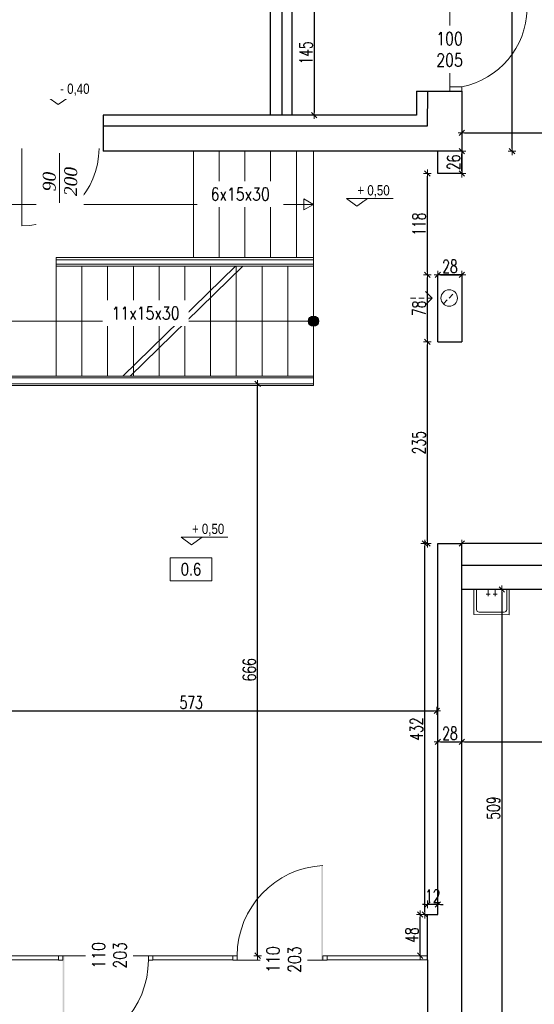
# Model space of a CAD drawing. Header units: millimetres. Extents: x 64838 to 107664, y -36848 to 0.
# Tile 47 of 109: x 79527 to 80127, y -30426 to -29279. Entities that reach past the tile are written whole.
import ezdxf

# ---------------------------------------------------------------- set-up
doc = ezdxf.new("R2010")
doc.units = ezdxf.units.MM
doc.linetypes.add('HIDDEN', pattern=[9.525, 6.35, -3.175])
doc.layers.get('Defpoints').update_dxf_attribs({"color": 30})
for name, color, linetype, lineweight in [('0.09', 22, 'Continuous', 9), ('J 0.15', 40, 'Continuous', 15), ('J opisy', 7, 'Continuous', 9), ('J stolarka_okna', 144, 'Continuous', 0), ('J wymiary', 1, 'Continuous', 9), ('OPIS', 7, 'Continuous', 5), ('sciany', 252, 'Continuous', 30)]:
    doc.layers.add(name, color=color, linetype=linetype, lineweight=lineweight)
doc.styles.add('ADESK2', font='simplex', dxfattribs={"width": 0.7})
doc.styles.get("Standard").update_dxf_attribs({"font": 'arial.ttf'})
doc.dimstyles.new('1-100', dxfattribs={"dimscale": 1.5, "dimtxt": 10, "dimasz": 2, "dimexe": 1, "dimexo": 1, "dimgap": 1.5, "dimtad": 1, "dimdec": 0, "dimrnd": 0.5, "dimdsep": 46, "dimtxsty": 'ADESK2', "dimblk": 'wymiar', "dimcen": -1, "dimdle": 5, "dimse1": 1, "dimse2": 1, "dimclrd": 256, "dimclre": 256, "dimclrt": 256, "dimadec": 0, "dimazin": 0, "dimtfac": 1, "dimtdec": 0, "dimtix": 1, "dimtmove": 0, "dimatfit": 3, "dimfxl": 20, "dimfxlon": 1, "dimtolj": 1, "dimtzin": 0, "dimarcsym": 0})

# ---------------------------------------------------------------- blocks, each defined once
blk = doc.blocks.new('A$C518426B5')
at = {"layer": 'OPIS', "color": 251}
for p, q in [((0, 8.8), (54.2, 8.8)), ((0, 8.8), (11.9, 0)), ((11.9, 0), (24.5, 8.8))]:
    blk.add_line(p, q, dxfattribs=at)
blk = doc.blocks.new('110 otwór')
at = {"layer": 'J opisy'}
blk.add_line((63148, -26144.8), (63148, -26194.8), dxfattribs=at)
at = {"layer": 'J stolarka_okna'}
for p, q in [((63093, -26169.8), (63098, -26169.8)), ((63098, -26174.8), (63093, -26174.8)), ((63198, -26169.8), (63098, -26169.8)), ((63098, -26169.8), (63098, -26174.8)), ((63198, -26174.8), (63198, -26169.8)), ((63198, -26169.8), (63203, -26169.8)), ((63203, -26174.8), (63198, -26174.8))]:
    blk.add_line(p, q, dxfattribs=at)
blk.add_arc((63092.8, -26174.8), 105.1, 272.7944, 0, dxfattribs=at)
blk.add_solid([(63098, -26279.8), (63100, -26279.8), (63098, -26169.8), (63100, -26169.8)], dxfattribs=at)
at = {"layer": 'J opisy', "insert": (63152.3, -26169.3), "char_height": 15, "width": 85.226, "attachment_point": 5, "rotation": 90.0045, "line_spacing_factor": 0.771429, "bg_fill": 2}
blk.add_mtext('\\pxsm1;{\\Fsimplex|c238;\\W0.8;110\\P203}', dxfattribs=at)
blk = doc.blocks.new('drzwi otwór 110')
at = {"layer": 'J opisy'}
blk.add_line((63351.3, -26199.8), (63351.3, -26149.8), dxfattribs=at)
at = {"layer": 'J stolarka_okna'}
for p, q in [((63296.3, -26169.8), (63301.3, -26169.8)), ((63296.3, -26169.8), (63296.3, -26174.8)), ((63301.3, -26174.8), (63296.3, -26174.8)), ((63301.3, -26169.8), (63301.3, -26174.8)), ((63301.3, -26174.8), (63401.3, -26174.8)), ((63401.3, -26174.8), (63401.3, -26169.8)), ((63401.3, -26169.8), (63406.3, -26169.8)), ((63406.3, -26174.8), (63401.3, -26174.8)), ((63406.3, -26169.8), (63406.3, -26174.8))]:
    blk.add_line(p, q, dxfattribs=at)
blk.add_arc((63406.5, -26169.8), 105.1, 92.7944, 180, dxfattribs=at)
blk.add_solid([(63401.3, -26064.8), (63399.3, -26064.8), (63401.3, -26174.8), (63399.3, -26174.8)], dxfattribs=at)
at = {"layer": 'J wymiary', "ltscale": 4}
for p, q in [((63296.3, -26169.8), (63296.3, -26174.8)), ((63406.3, -26169.8), (63406.3, -26174.8))]:
    blk.add_line(p, q, dxfattribs=at)
at = {"layer": 'J opisy', "insert": (63355.7, -26174.3), "char_height": 15, "width": 85.226, "attachment_point": 5, "rotation": 90.0045, "line_spacing_factor": 0.771429, "bg_fill": 2}
blk.add_mtext('\\pxsm1;{\\Fsimplex|c238;\\W0.8;110\\P203}', dxfattribs=at)
blk = doc.blocks.new('wymiar')
for p, q in [((1.5, 0), (-1.5, 0)), ((1.06, 1.06), (-1.06, -1.06)), ((0, 1.5), (0, -1.5))]:
    blk.add_line(p, q)
blk = doc.blocks.new('*D885')
at = {"layer": 'Defpoints', "color": 0, "ltscale": 4}
for p in [(79993.5, -30321), (80002.1, -30321), (80002.1, -30369)]:
    blk.add_point(p, dxfattribs=at)
at = {"layer": 'J wymiary', "lineweight": -2}
blk.add_line((79993.5, -30366), (79993.5, -30324), dxfattribs=at)
at = {"layer": 'J wymiary', "lineweight": -2, "ltscale": 4, "xscale": 3, "yscale": 3, "zscale": 3}
for p, rotation in [((79993.5, -30321), 90), ((79993.5, -30369), 270)]:
    blk.add_blockref('wymiar', p, dxfattribs=dict(at, rotation=rotation))
at = {"layer": 'J wymiary', "ltscale": 4, "insert": (79983.8, -30345), "char_height": 15, "attachment_point": 5, "rotation": 90, "style": 'ADESK2'}
blk.add_mtext('\\A1;48', dxfattribs=at)
blk = doc.blocks.new('*D886')
at = {"layer": 'Defpoints', "color": 0, "ltscale": 4}
for p in [(80002.1, -30309.3), (80002.1, -30321), (80014.1, -30321)]:
    blk.add_point(p, dxfattribs=at)
at = {"layer": 'J wymiary', "lineweight": -2}
for p, q in [((79999.1, -30309.3), (79996.1, -30309.3)), ((80014.1, -30309.3), (80002.1, -30309.3)), ((80017.1, -30309.3), (80020.1, -30309.3))]:
    blk.add_line(p, q, dxfattribs=at)
at = {"layer": 'J wymiary', "lineweight": -2, "ltscale": 4, "xscale": 3, "yscale": 3, "zscale": 3}
blk.add_blockref('wymiar', (80002.1, -30309.3), dxfattribs=at)
at = {"layer": 'J wymiary', "lineweight": -2, "ltscale": 4, "xscale": 3, "yscale": 3, "zscale": 3, "rotation": 180}
blk.add_blockref('wymiar', (80014.1, -30309.3), dxfattribs=at)
at = {"layer": 'J wymiary', "ltscale": 4, "insert": (80008.1, -30299.5), "char_height": 15, "attachment_point": 5, "style": 'ADESK2'}
blk.add_mtext('\\A1;12', dxfattribs=at)
blk = doc.blocks.new('*D887')
at = {"layer": 'Defpoints', "color": 0, "ltscale": 4}
for p in [(79998.9, -29889), (80014.1, -29889), (80014.1, -30321)]:
    blk.add_point(p, dxfattribs=at)
at = {"layer": 'J wymiary', "lineweight": -2}
blk.add_line((79998.9, -30318), (79998.9, -29892), dxfattribs=at)
at = {"layer": 'J wymiary', "lineweight": -2, "ltscale": 4, "xscale": 3, "yscale": 3, "zscale": 3}
for p, rotation in [((79998.9, -29889), 90), ((79998.9, -30321), 270)]:
    blk.add_blockref('wymiar', p, dxfattribs=dict(at, rotation=rotation))
at = {"layer": 'J wymiary', "ltscale": 4, "insert": (79989.1, -30105), "char_height": 15, "attachment_point": 5, "rotation": 90, "style": 'ADESK2'}
blk.add_mtext('\\A1;432', dxfattribs=at)
blk = doc.blocks.new('*D888')
at = {"layer": 'Defpoints', "color": 0, "ltscale": 4}
for p in [(80012.8, -30083.8), (79440.4, -30280.4), (80012.8, -30280.4)]:
    blk.add_point(p, dxfattribs=at)
at = {"layer": 'J wymiary', "lineweight": -2}
blk.add_line((79443.4, -30083.8), (80009.8, -30083.8), dxfattribs=at)
at = {"layer": 'J wymiary', "lineweight": -2, "ltscale": 4, "xscale": 3, "yscale": 3, "zscale": 3, "rotation": 180}
blk.add_blockref('wymiar', (79440.4, -30083.8), dxfattribs=at)
at = {"layer": 'J wymiary', "lineweight": -2, "ltscale": 4, "xscale": 3, "yscale": 3, "zscale": 3}
blk.add_blockref('wymiar', (80012.8, -30083.8), dxfattribs=at)
at = {"layer": 'J wymiary', "ltscale": 4, "insert": (79726.6, -30074.1), "char_height": 15, "attachment_point": 5, "style": 'ADESK2'}
blk.add_mtext('\\A1;573', dxfattribs=at)
blk = doc.blocks.new('*D901')
at = {"layer": 'Defpoints', "color": 0, "ltscale": 4}
for p in [(79681.7, -29703), (79804, -29703), (79681.7, -30369)]:
    blk.add_point(p, dxfattribs=at)
at = {"layer": 'J wymiary', "lineweight": -2}
blk.add_line((79804, -30366), (79804, -29706), dxfattribs=at)
at = {"layer": 'J wymiary', "lineweight": -2, "ltscale": 4, "xscale": 3, "yscale": 3, "zscale": 3}
for p, rotation in [((79804, -29703), 90), ((79804, -30369), 270)]:
    blk.add_blockref('wymiar', p, dxfattribs=dict(at, rotation=rotation))
at = {"layer": 'J wymiary', "ltscale": 4, "insert": (79794.3, -30036), "char_height": 15, "attachment_point": 5, "rotation": 90, "style": 'ADESK2'}
blk.add_mtext('\\A1;666', dxfattribs=at)
blk = doc.blocks.new('*D902')
at = {"layer": 'Defpoints', "color": 0, "ltscale": 4}
for p in [(80042.1, -30119.8), (80014.1, -30128.2), (80042.1, -30128.2)]:
    blk.add_point(p, dxfattribs=at)
at = {"layer": 'J wymiary', "lineweight": -2}
blk.add_line((80017.1, -30119.8), (80039.1, -30119.8), dxfattribs=at)
at = {"layer": 'J wymiary', "lineweight": -2, "ltscale": 4, "xscale": 3, "yscale": 3, "zscale": 3, "rotation": 180}
blk.add_blockref('wymiar', (80014.1, -30119.8), dxfattribs=at)
at = {"layer": 'J wymiary', "lineweight": -2, "ltscale": 4, "xscale": 3, "yscale": 3, "zscale": 3}
blk.add_blockref('wymiar', (80042.1, -30119.8), dxfattribs=at)
at = {"layer": 'J wymiary', "ltscale": 4, "insert": (80028.1, -30110.1), "char_height": 15, "attachment_point": 5, "style": 'ADESK2'}
blk.add_mtext('\\A1;28', dxfattribs=at)
blk = doc.blocks.new('*D903')
at = {"layer": 'Defpoints', "color": 0, "ltscale": 4}
for p in [(80001.8, -29654), (80014.1, -29654), (80014.1, -29889)]:
    blk.add_point(p, dxfattribs=at)
at = {"layer": 'J wymiary', "lineweight": -2}
blk.add_line((80001.8, -29886), (80001.8, -29657), dxfattribs=at)
at = {"layer": 'J wymiary', "lineweight": -2, "ltscale": 4, "xscale": 3, "yscale": 3, "zscale": 3}
for p, rotation in [((80001.8, -29654), 90), ((80001.8, -29889), 270)]:
    blk.add_blockref('wymiar', p, dxfattribs=dict(at, rotation=rotation))
at = {"layer": 'J wymiary', "ltscale": 4, "insert": (79992, -29771.5), "char_height": 15, "attachment_point": 5, "rotation": 90, "style": 'ADESK2'}
blk.add_mtext('\\A1;235', dxfattribs=at)
blk = doc.blocks.new('*D904')
at = {"layer": 'Defpoints', "color": 0, "ltscale": 4}
for p in [(80001.8, -29576), (80014.1, -29576), (80014.1, -29654)]:
    blk.add_point(p, dxfattribs=at)
at = {"layer": 'J wymiary', "lineweight": -2}
blk.add_line((80001.8, -29651), (80001.8, -29579), dxfattribs=at)
at = {"layer": 'J wymiary', "lineweight": -2, "ltscale": 4, "xscale": 3, "yscale": 3, "zscale": 3}
for p, rotation in [((80001.8, -29576), 90), ((80001.8, -29654), 270)]:
    blk.add_blockref('wymiar', p, dxfattribs=dict(at, rotation=rotation))
at = {"layer": 'J wymiary', "ltscale": 4, "insert": (79992, -29615), "char_height": 15, "attachment_point": 5, "rotation": 90, "style": 'ADESK2'}
blk.add_mtext('\\A1;78', dxfattribs=at)
blk = doc.blocks.new('*D906')
at = {"layer": 'Defpoints', "color": 0, "ltscale": 4}
for p in [(80042.1, -29942.5), (80042.1, -30451.5), (80088.6, -30451.5)]:
    blk.add_point(p, dxfattribs=at)
at = {"layer": 'J wymiary', "lineweight": -2}
blk.add_line((80088.6, -29945.5), (80088.6, -30448.5), dxfattribs=at)
at = {"layer": 'J wymiary', "lineweight": -2, "ltscale": 4, "xscale": 3, "yscale": 3, "zscale": 3}
for p, rotation in [((80088.6, -29942.5), 90), ((80088.6, -30451.5), 270)]:
    blk.add_blockref('wymiar', p, dxfattribs=dict(at, rotation=rotation))
at = {"layer": 'J wymiary', "ltscale": 4, "insert": (80078.9, -30197), "char_height": 15, "attachment_point": 5, "rotation": 90, "style": 'ADESK2'}
blk.add_mtext('\\A1;509', dxfattribs=at)
blk = doc.blocks.new('*D907')
at = {"layer": 'Defpoints', "color": 0, "ltscale": 4}
for p in [(80042.1, -29968.6), (80885.1, -29968.6), (80885.1, -30119.8)]:
    blk.add_point(p, dxfattribs=at)
at = {"layer": 'J wymiary', "lineweight": -2}
blk.add_line((80045.1, -30119.8), (80882.1, -30119.8), dxfattribs=at)
at = {"layer": 'J wymiary', "lineweight": -2, "ltscale": 4, "xscale": 3, "yscale": 3, "zscale": 3, "rotation": 180}
blk.add_blockref('wymiar', (80042.1, -30119.8), dxfattribs=at)
at = {"layer": 'J wymiary', "lineweight": -2, "ltscale": 4, "xscale": 3, "yscale": 3, "zscale": 3}
blk.add_blockref('wymiar', (80885.1, -30119.8), dxfattribs=at)
at = {"layer": 'J wymiary', "ltscale": 4, "insert": (80463.6, -30110.1), "char_height": 15, "attachment_point": 5, "style": 'ADESK2'}
blk.add_mtext('\\A1;843', dxfattribs=at)
blk = doc.blocks.new('*D934')
at = {"layer": 'Defpoints', "color": 0, "ltscale": 4}
for p in [(80374.1, -29410.5), (80042.1, -29432), (80374.1, -29432)]:
    blk.add_point(p, dxfattribs=at)
at = {"layer": 'J wymiary', "lineweight": -2}
blk.add_line((80045.1, -29410.5), (80371.1, -29410.5), dxfattribs=at)
at = {"layer": 'J wymiary', "lineweight": -2, "ltscale": 4, "xscale": 3, "yscale": 3, "zscale": 3, "rotation": 180}
blk.add_blockref('wymiar', (80042.1, -29410.5), dxfattribs=at)
at = {"layer": 'J wymiary', "lineweight": -2, "ltscale": 4, "xscale": 3, "yscale": 3, "zscale": 3}
blk.add_blockref('wymiar', (80374.1, -29410.5), dxfattribs=at)
at = {"layer": 'J wymiary', "ltscale": 4, "insert": (80208.1, -29400.7), "char_height": 15, "attachment_point": 5, "style": 'ADESK2'}
blk.add_mtext('\\A1;332', dxfattribs=at)
blk = doc.blocks.new('*D935')
at = {"layer": 'Defpoints', "color": 0, "ltscale": 4}
for p in [(80033.8, -29432), (80042.1, -29432), (80033.8, -29458)]:
    blk.add_point(p, dxfattribs=at)
at = {"layer": 'J wymiary', "lineweight": -2}
blk.add_line((80042.1, -29455), (80042.1, -29435), dxfattribs=at)
at = {"layer": 'J wymiary', "lineweight": -2, "ltscale": 4, "xscale": 3, "yscale": 3, "zscale": 3}
for p, rotation in [((80042.1, -29432), 90), ((80042.1, -29458), 270)]:
    blk.add_blockref('wymiar', p, dxfattribs=dict(at, rotation=rotation))
at = {"layer": 'J wymiary', "ltscale": 4, "insert": (80032.4, -29445), "char_height": 15, "attachment_point": 5, "rotation": 90, "style": 'ADESK2'}
blk.add_mtext('\\A1;26', dxfattribs=at)
blk = doc.blocks.new('*D936')
at = {"layer": 'Defpoints', "color": 0, "ltscale": 4}
for p in [(80014.1, -29549.9), (80042.1, -29549.9), (80042.1, -29576)]:
    blk.add_point(p, dxfattribs=at)
at = {"layer": 'J wymiary', "lineweight": -2}
blk.add_line((80017.1, -29576), (80039.1, -29576), dxfattribs=at)
at = {"layer": 'J wymiary', "lineweight": -2, "ltscale": 4, "xscale": 3, "yscale": 3, "zscale": 3, "rotation": 180}
blk.add_blockref('wymiar', (80014.1, -29576), dxfattribs=at)
at = {"layer": 'J wymiary', "lineweight": -2, "ltscale": 4, "xscale": 3, "yscale": 3, "zscale": 3}
blk.add_blockref('wymiar', (80042.1, -29576), dxfattribs=at)
at = {"layer": 'J wymiary', "ltscale": 4, "insert": (80028.1, -29566.2), "char_height": 15, "attachment_point": 5, "style": 'ADESK2'}
blk.add_mtext('\\A1;28', dxfattribs=at)
blk = doc.blocks.new('*D943')
at = {"layer": 'Defpoints', "color": 0, "ltscale": 4}
for p in [(79844.1, -29245), (79844.1, -29390), (79870, -29390)]:
    blk.add_point(p, dxfattribs=at)
at = {"layer": 'J wymiary', "lineweight": -2}
blk.add_line((79870, -29248), (79870, -29387), dxfattribs=at)
at = {"layer": 'J wymiary', "lineweight": -2, "ltscale": 4, "xscale": 3, "yscale": 3, "zscale": 3}
for p, rotation in [((79870, -29245), 90), ((79870, -29390), 270)]:
    blk.add_blockref('wymiar', p, dxfattribs=dict(at, rotation=rotation))
at = {"layer": 'J wymiary', "ltscale": 4, "insert": (79860.3, -29317.5), "char_height": 15, "attachment_point": 5, "rotation": 90, "style": 'ADESK2'}
blk.add_mtext('\\A1;145', dxfattribs=at)
blk = doc.blocks.new('*D957')
at = {"layer": 'Defpoints', "color": 0, "ltscale": 4}
for p in [(80042.1, -29889), (80042.1, -29889), (80909.1, -29889)]:
    blk.add_point(p, dxfattribs=at)
at = {"layer": 'J wymiary', "lineweight": -2}
blk.add_line((80906.1, -29889), (80045.1, -29889), dxfattribs=at)
at = {"layer": 'J wymiary', "lineweight": -2, "ltscale": 4, "xscale": 3, "yscale": 3, "zscale": 3, "rotation": 180}
blk.add_blockref('wymiar', (80042.1, -29889), dxfattribs=at)
at = {"layer": 'J wymiary', "lineweight": -2, "ltscale": 4, "xscale": 3, "yscale": 3, "zscale": 3}
blk.add_blockref('wymiar', (80909.1, -29889), dxfattribs=at)
at = {"layer": 'J wymiary', "ltscale": 4, "insert": (80475.6, -29879.2), "char_height": 15, "attachment_point": 5, "style": 'ADESK2'}
blk.add_mtext('\\A1;867', dxfattribs=at)
blk = doc.blocks.new('*D976')
at = {"layer": 'Defpoints', "color": 0, "ltscale": 4}
for p in [(80001.8, -29458), (80014.1, -29458), (80014.1, -29576)]:
    blk.add_point(p, dxfattribs=at)
at = {"layer": 'J wymiary', "lineweight": -2}
blk.add_line((80001.8, -29573), (80001.8, -29461), dxfattribs=at)
at = {"layer": 'J wymiary', "lineweight": -2, "ltscale": 4, "xscale": 3, "yscale": 3, "zscale": 3}
for p, rotation in [((80001.8, -29458), 90), ((80001.8, -29576), 270)]:
    blk.add_blockref('wymiar', p, dxfattribs=dict(at, rotation=rotation))
at = {"layer": 'J wymiary', "ltscale": 4, "insert": (79992, -29517), "char_height": 15, "attachment_point": 5, "rotation": 90, "style": 'ADESK2'}
blk.add_mtext('\\A1;118', dxfattribs=at)
blk = doc.blocks.new('*D977')
at = {"layer": 'Defpoints', "color": 0, "ltscale": 4}
for p in [(80042.1, -28652.5), (80100.5, -28652.5), (80042.1, -29432)]:
    blk.add_point(p, dxfattribs=at)
at = {"layer": 'J wymiary', "lineweight": -2}
blk.add_line((80100.5, -29429), (80100.5, -28655.5), dxfattribs=at)
at = {"layer": 'J wymiary', "lineweight": -2, "ltscale": 4, "xscale": 3, "yscale": 3, "zscale": 3}
for p, rotation in [((80100.5, -28652.5), 90), ((80100.5, -29432), 270)]:
    blk.add_blockref('wymiar', p, dxfattribs=dict(at, rotation=rotation))
at = {"layer": 'J wymiary', "ltscale": 4, "insert": (80090.8, -29042.2), "char_height": 15, "attachment_point": 5, "rotation": 90, "style": 'ADESK2'}
blk.add_mtext('\\A1;780', dxfattribs=at)
blk = doc.blocks.new('A$C55E74891')
at = {"layer": 'J opisy'}
for p, q in [((49.9, 35), (-0.1, 35)), ((-0.1, 35), (0.1, -35)), ((40, 30), (-0.1, 30)), ((45, -25), (45, 25)), ((50.1, -35), (49.9, 35)), ((-0.1, 7), (13.1, 7)), ((9.1, 3), (9.1, 11)), ((-0.1, -7), (13.1, -7)), ((9.1, -11), (9.1, -3)), ((0.1, -30), (40, -30)), ((0.1, -35), (50.1, -35))]:
    blk.add_line(p, q, dxfattribs=at)
for centre, start, end in [((40, 25), 0.1104, 89.8907), ((40, -25), 270, 0.1104)]:
    blk.add_arc(centre, 5, start, end, dxfattribs=at)
blk = doc.blocks.new('*D1140')
at = {"layer": 'Defpoints', "color": 0, "ltscale": 4}
for p in [(80950.4, -27798.5), (78152.1, -31985), (82531.5, -31985)]:
    blk.add_point(p, dxfattribs=at)
at = {"layer": 'J wymiary', "lineweight": -2}
blk.add_line((82531.5, -27801.5), (82531.5, -31982), dxfattribs=at)
at = {"layer": 'J wymiary', "lineweight": -2, "ltscale": 4, "xscale": 3, "yscale": 3, "zscale": 3}
for p, rotation in [((82531.5, -27798.5), 90), ((82531.5, -31985), 270)]:
    blk.add_blockref('wymiar', p, dxfattribs=dict(at, rotation=rotation))
at = {"layer": 'J wymiary', "ltscale": 4, "insert": (82521.8, -29891.7), "char_height": 15, "attachment_point": 5, "rotation": 90, "style": 'ADESK2'}
blk.add_mtext('\\A1;4187', dxfattribs=at)
blk = doc.blocks.new('*D1187')
at = {"layer": 'Defpoints', "color": 0, "ltscale": 4}
for p in [(82232.1, -27104.2), (76142.1, -27497.5), (82232.1, -29537.5)]:
    blk.add_point(p, dxfattribs=at)
at = {"layer": 'J wymiary', "lineweight": -2, "ltscale": 4}
blk.add_line((76145.1, -27104.2), (82229.1, -27104.2), dxfattribs=at)
at = {"layer": 'J wymiary', "lineweight": -2, "ltscale": 4, "xscale": 3, "yscale": 3, "zscale": 3, "rotation": 180}
blk.add_blockref('wymiar', (76142.1, -27104.2), dxfattribs=at)
at = {"layer": 'J wymiary', "lineweight": -2, "ltscale": 4, "xscale": 3, "yscale": 3, "zscale": 3}
blk.add_blockref('wymiar', (82232.1, -27104.2), dxfattribs=at)
at = {"layer": 'J wymiary', "ltscale": 4, "insert": (79187.1, -27094.4), "char_height": 15, "attachment_point": 5, "style": 'ADESK2'}
blk.add_mtext('\\A1;6090', dxfattribs=at)

msp = doc.modelspace()

# ---------------------------------------------------------------- hatches: boundary and pattern name
msp.add_hatch(color=256).paths.add_polyline_path([(79869.12, -29624.13, 1), (79869.12, -29635.83, 1)])

# ---------------------------------------------------------------- linework, layer by layer
msp.add_circle((79869.12, -29629.98), 5.85)
at = {"layer": 'J 0.15', "lineweight": 5}
for p, q in [((79729.12, -29431.98), (79729.12, -29555.98)), ((79759.12, -29431.98), (79759.12, -29555.98)), ((79789.12, -29431.98), (79789.12, -29555.98)), ((79819.12, -29431.98), (79819.12, -29555.98)), ((79849.12, -29431.98), (79849.12, -29555.98)), ((79869.12, -29431.98), (79869.12, -29555.98)), ((79869.12, -29555.98), (79569.12, -29555.98)), ((79569.12, -29555.98), (79569.12, -29565.98)), ((79869.12, -29558.48), (79569.12, -29558.48)), ((79869.12, -29563.48), (79569.12, -29563.48)), ((79869.12, -29555.98), (79869.12, -29565.98)), ((79869.12, -29565.98), (79569.12, -29565.98)), ((79569.12, -29565.98), (79569.12, -29693.98)), ((79599.12, -29565.98), (79599.12, -29693.98)), ((79629.12, -29565.98), (79629.12, -29693.98)), ((79659.12, -29565.98), (79659.12, -29693.98)), ((79689.12, -29565.98), (79689.12, -29693.98)), ((79719.12, -29565.98), (79719.12, -29693.98)), ((79749.12, -29565.98), (79749.12, -29693.98)), ((79779.12, -29565.98), (79779.12, -29693.98)), ((79809.12, -29565.98), (79809.12, -29693.98)), ((79839.12, -29565.98), (79839.12, -29693.98)), ((79869.12, -29565.98), (79869.12, -29693.98)), ((79869.12, -29693.98), (79441.74, -29693.98)), ((79869.12, -29695.98), (79441.74, -29695.98)), ((79869.12, -29693.98), (79869.12, -29704.98)), ((79869.12, -29702.98), (79441.74, -29702.98)), ((79869.12, -29704.98), (79441.74, -29704.98))]:
    msp.add_line(p, q, dxfattribs=at)
at = {"layer": 'J opisy'}
for p, q in [((80003.12, -29311.98), (80053.12, -29311.98)), ((79569.12, -29493.98), (79505.43, -29493.98)), ((79569.12, -29493.98), (79869.12, -29493.98)), ((79778.03, -29565.98), (79646.84, -29693.98)), ((79786.62, -29565.98), (79655.43, -29693.98)), ((80007.59, -29603.01), (79999.79, -29595.24)), ((80007.59, -29603.01), (79999.79, -29610.77)), ((79869.12, -29629.98), (79505.43, -29629.98))]:
    msp.add_line(p, q, dxfattribs=at)
at = {"layer": 'J opisy', "linetype": 'HIDDEN'}
for p, q in [((80020.49, -29609.81), (80034.05, -29596.2)), ((80007.59, -29603.01), (79981.92, -29603.01))]:
    msp.add_line(p, q, dxfattribs=at)
at = {"layer": 'J opisy'}
msp.add_lwpolyline([(79869.12, -29493.98), (79857.87, -29500.47), (79857.87, -29487.48)], close=True, dxfattribs=at)
msp.add_circle((80027.27, -29603.01), 9.61, dxfattribs=at)
at = {"layer": 'J stolarka_okna'}
for p, q in [((80028.12, -29266.98), (80028.12, -29356.98)), ((80028.12, -29356.98), (80042.12, -29356.98)), ((80028.12, -29356.98), (80028.12, -29361.98)), ((80042.12, -29356.98), (80042.12, -29361.98)), ((80042.12, -29361.98), (80028.12, -29361.98)), ((79454.74, -30368.98), (79571.74, -30368.98)), ((79454.74, -30373.98), (79571.74, -30373.98)), ((79571.74, -30373.98), (79571.74, -30368.98)), ((79681.74, -30368.98), (79775.12, -30368.98)), ((79681.74, -30368.98), (79681.74, -30373.98)), ((79681.74, -30373.98), (79775.12, -30373.98)), ((80002.12, -30368.98), (79885.12, -30368.98)), ((79885.12, -30373.98), (80002.12, -30373.98))]:
    msp.add_line(p, q, dxfattribs=at)
at = {"layer": 'J stolarka_okna', "linetype": 'Continuous', "lineweight": 9}
msp.add_line((79529.12, -29428.98), (79529.12, -29518.98), dxfattribs=at)
at = {"layer": 'J stolarka_okna'}
msp.add_arc((80023.71, -29264.34), 94.45, 281.2432, 358.47693, dxfattribs=at)
at = {"layer": 'J stolarka_okna', "linetype": 'Continuous', "lineweight": 9}
msp.add_arc((79529.12, -29428.98), 90, 270, 0, dxfattribs=at)
at = {"layer": 'J wymiary', "ltscale": 4}
for p, q in [((79571.74, -30368.98), (79571.74, -30373.98)), ((79681.74, -30368.98), (79681.74, -30373.98))]:
    msp.add_line(p, q, dxfattribs=at)
at = {"layer": 'OPIS'}
msp.add_lwpolyline([(79750.72, -29932.48), (79701.97, -29932.48), (79701.97, -29905.61), (79750.72, -29905.61)], close=True, dxfattribs=at)
at = {"layer": 'sciany'}
for p, q in [((79832.12, -29206.98), (79832.12, -29389.98)), ((79819.12, -29389.98), (79819.12, -29219.98)), ((79844.12, -29389.98), (79844.12, -29244.98)), ((79989.12, -29361.98), (79989.12, -29389.98)), ((79989.12, -29361.98), (80042.12, -29361.98)), ((80002.12, -29361.98), (80001.74, -29402.98)), ((80042.12, -29361.98), (80042.12, -29431.98)), ((79989.12, -29389.98), (79624.12, -29389.98)), ((79624.12, -29389.98), (79624.12, -29431.98)), ((80001.74, -29402.98), (79624.12, -29402.98)), ((80042.12, -29431.98), (79624.12, -29431.98)), ((80014.12, -29457.98), (80014.12, -29431.98)), ((80042.12, -29431.98), (80042.12, -29457.98)), ((80042.12, -29457.98), (80014.12, -29457.98)), ((80014.12, -29653.98), (80014.12, -29575.98)), ((80042.12, -29575.98), (80014.12, -29575.98)), ((80042.12, -29575.98), (80042.12, -29653.98)), ((80014.12, -29653.98), (80042.12, -29653.98)), ((80014.12, -30320.98), (80014.12, -29888.98)), ((80014.12, -29888.98), (80042.12, -29888.98)), ((80042.12, -30451.48), (80042.12, -29888.98)), ((80212.12, -29914.48), (80042.12, -29914.48)), ((80212.12, -29942.48), (80042.12, -29942.48)), ((80002.12, -30373.98), (80002.12, -30320.98)), ((80002.12, -30320.98), (80014.12, -30320.98)), ((80002.12, -30373.98), (80002.12, -30504.48))]:
    msp.add_line(p, q, dxfattribs=at)

# ---------------------------------------------------------------- block references
at = {"layer": '0.09', "xscale": -0.5864741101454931, "yscale": 0.5864741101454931, "zscale": 0.5864741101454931, "rotation": 89.99999999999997}
msp.add_blockref('A$C55E74891', (80076.71, -29942.48), dxfattribs=at)
at = {"layer": 'J opisy', "extrusion": (0, 0, -1), "xscale": -1, "zscale": -1}
for p in [(-79559.57, -29377.73), (-79907.73, -29496.01), (-79714.9, -29890.35)]:
    msp.add_blockref('A$C518426B5', p, dxfattribs=at)

# ---------------------------------------------------------------- texts
at = {"layer": 'OPIS', "insert": (79726.34, -29919.05), "char_height": 15, "width": 48.75, "attachment_point": 5, "line_spacing_factor": 0.857143}
msp.add_mtext('{\\fArial Narrow|b0|i0|c238|p34;0.6}', dxfattribs=at)

# ---------------------------------------------------------------- dimensions: what is measured, and where the dimension line sits
at = {"layer": 'J wymiary'}
for base, p1, p2, picture, middle in [((79870.01, -29389.98), (79844.12, -29244.98), (79844.12, -29389.98), '*D943', (79860.26, -29317.48)), ((80042.12, -29431.98), (80033.76, -29457.98), (80033.76, -29431.98), '*D935', (80032.37, -29444.98)), ((80001.77, -29457.98), (80014.12, -29575.98), (80014.12, -29457.98), '*D976', (79992.02, -29516.98)), ((80001.77, -29575.98), (80014.12, -29653.98), (80014.12, -29575.98), '*D904', (79992.02, -29614.98)), ((80001.77, -29653.98), (80014.12, -29888.98), (80014.12, -29653.98), '*D903', (79992.02, -29771.48)), ((79998.85, -29888.98), (80014.12, -30320.98), (80014.12, -29888.98), '*D887', (79989.1, -30104.98)), ((80088.62, -30451.48), (80042.12, -29942.48), (80042.12, -30451.48), '*D906', (80078.87, -30196.98)), ((79993.52, -30320.98), (80002.12, -30368.98), (80002.12, -30320.98), '*D885', (79983.77, -30344.98))]:
    dim = msp.add_linear_dim(base=base, p1=p1, p2=p2, angle=90, dimstyle='1-100', dxfattribs=at)
    dim.commit()
    dim.dimension.update_dxf_attribs({"geometry": picture, "text_midpoint": middle})
for base, p1, p2, picture, middle in [((80374.12, -29410.48), (80042.12, -29431.98), (80374.12, -29431.98), '*D934', (80208.12, -29400.73)), ((80042.12, -29575.98), (80014.12, -29549.91), (80042.12, -29549.91), '*D936', (80028.12, -29566.23)), ((80042.12, -29888.98), (80909.12, -29888.98), (80042.12, -29888.98), '*D957', (80475.62, -29879.23)), ((80885.12, -30119.85), (80042.12, -29968.65), (80885.12, -29968.65), '*D907', (80463.62, -30110.1)), ((80042.12, -30119.85), (80014.12, -30128.19), (80042.12, -30128.19), '*D902', (80028.12, -30110.1)), ((80002.12, -30309.29), (80014.12, -30320.98), (80002.12, -30320.98), '*D886', (80008.12, -30299.54))]:
    dim = msp.add_linear_dim(base=base, p1=p1, p2=p2, dimstyle='1-100', dxfattribs=at)
    dim.commit()
    dim.dimension.update_dxf_attribs({"geometry": picture, "text_midpoint": middle})

# ---------------------------------------------------------------- next in the draw order: block references
for name in ['drzwi otwór 110', '110 otwór']:
    msp.add_blockref(name, (16478.79, -4199.22), dxfattribs=at)

# ---------------------------------------------------------------- next in the draw order: texts
at = {"layer": 'J opisy', "insert": (80027.69, -29313.35), "char_height": 15, "width": 85.2264, "attachment_point": 5, "rotation": 0.00455, "line_spacing_factor": 0.771429, "bg_fill": 2}
msp.add_mtext('\\pxsm1;{\\Fsimplex|c238;\\W0.8;100\\P205}', dxfattribs=at)
at = {"layer": 'J opisy', "char_height": 12, "width": 85.2264, "attachment_point": 5, "bg_fill": 2}
for s, insert in [('{\\W0.8;- 0,40}', (79590.94, -29360.37, 0)), ('{\\W0.8;+ 0,50}', (79939.1, -29478.66, 0))]:
    msp.add_mtext(s, dxfattribs=dict(at, insert=insert))
at = {"layer": 'J opisy', "insert": (79573.71, -29467.34), "char_height": 15, "width": 85.2264, "attachment_point": 5, "rotation": 90, "bg_fill": 2}
msp.add_mtext('{\\fTimes New Roman|b0|i1|c238|p18;90\\P200}', dxfattribs=at)
at = {"layer": 'J opisy', "char_height": 15, "width": 85.2264, "attachment_point": 5, "line_spacing_factor": 0.771429, "bg_fill": 2}
for s, insert in [('{\\Fsimplex|c238;\\W0.8;6x15x30}', (79783.7, -29481.99)), ('\\pxsm1;{\\Fsimplex|c238;\\W0.8;11x15x30}', (79673.34, -29620.58))]:
    msp.add_mtext(s, dxfattribs=dict(at, insert=insert))

# ---------------------------------------------------------------- next in the draw order: linework, layer by layer
at = {"layer": 'J opisy'}
msp.add_line((79573.09, -29491.97), (79573.09, -29434.37), dxfattribs=at)

# ---------------------------------------------------------------- next in the draw order: block references
at = {"layer": 'J opisy', "extrusion": (0, 0, -1), "xscale": -1, "zscale": -1}
for p in [(-79559.57, -29377.73), (-79907.73, -29496.01)]:
    msp.add_blockref('A$C518426B5', p, dxfattribs=at)

# ---------------------------------------------------------------- next in the draw order: dimensions: what is measured, and where the dimension line sits
at = {"layer": 'J wymiary'}
for base, p1, p2, picture, middle in [((80100.5265126, -28652.47890319), (80042.12498107, -29431.97890319), (80042.12498107, -28652.47890319), '*D977', (80090.7765126, -29042.22890319)), ((79804.05, -29702.98), (79681.74, -30368.98), (79681.74, -29702.98), '*D901', (79794.3, -30035.98))]:
    dim = msp.add_linear_dim(base=base, p1=p1, p2=p2, angle=90, dimstyle='1-100', dxfattribs=at)
    dim.commit()
    dim.dimension.update_dxf_attribs({"geometry": picture, "text_midpoint": middle})
dim = msp.add_linear_dim(base=(80012.81, -30083.84), p1=(79440.43, -30280.4), p2=(80012.81, -30280.4), dimstyle='1-100', dxfattribs=at)
dim.commit()
dim.dimension.update_dxf_attribs({"geometry": '*D888', "text_midpoint": (79726.62, -30074.09)})

# ---------------------------------------------------------------- next in the draw order: texts
at = {"layer": 'J opisy', "char_height": 12, "width": 85.2264, "attachment_point": 5, "bg_fill": 2}
for s, insert in [('{\\W0.8;- 0,40}', (79590.94, -29360.37, 0)), ('{\\W0.8;+ 0,50}', (79746.27, -29873, 0))]:
    msp.add_mtext(s, dxfattribs=dict(at, insert=insert))

# ---------------------------------------------------------------- next in the draw order: block references
at = {"layer": 'J opisy', "extrusion": (0, 0, -1), "xscale": -1, "zscale": -1}
msp.add_blockref('A$C518426B5', (-79714.9, -29890.35), dxfattribs=at)

# ---------------------------------------------------------------- next in the draw order: dimensions: what is measured, and where the dimension line sits
at = {"layer": 'J wymiary', "ltscale": 4}
dim = msp.add_linear_dim(base=(82232.12, -27104.18), p1=(76142.12, -27497.5), p2=(82232.12, -29537.48), dimstyle='1-100', override={"dimblk": 'wymiar', "dimtmove": 1}, dxfattribs=at)
dim.commit()
dim.dimension.update_dxf_attribs({"geometry": '*D1187', "text_midpoint": (79187.12, -27094.43)})
at = {"layer": 'J wymiary'}
dim = msp.add_linear_dim(base=(82531.53880552, -31984.97890319), p1=(80950.4472411, -27798.47890319), p2=(78152.12498107, -31984.97890319), angle=90, dimstyle='1-100', override={"dimblk": 'wymiar'}, dxfattribs=at)
dim.commit()
dim.dimension.update_dxf_attribs({"geometry": '*D1140', "text_midpoint": (82521.78880552, -29891.72890319)})

doc.saveas('drawing.dxf')
